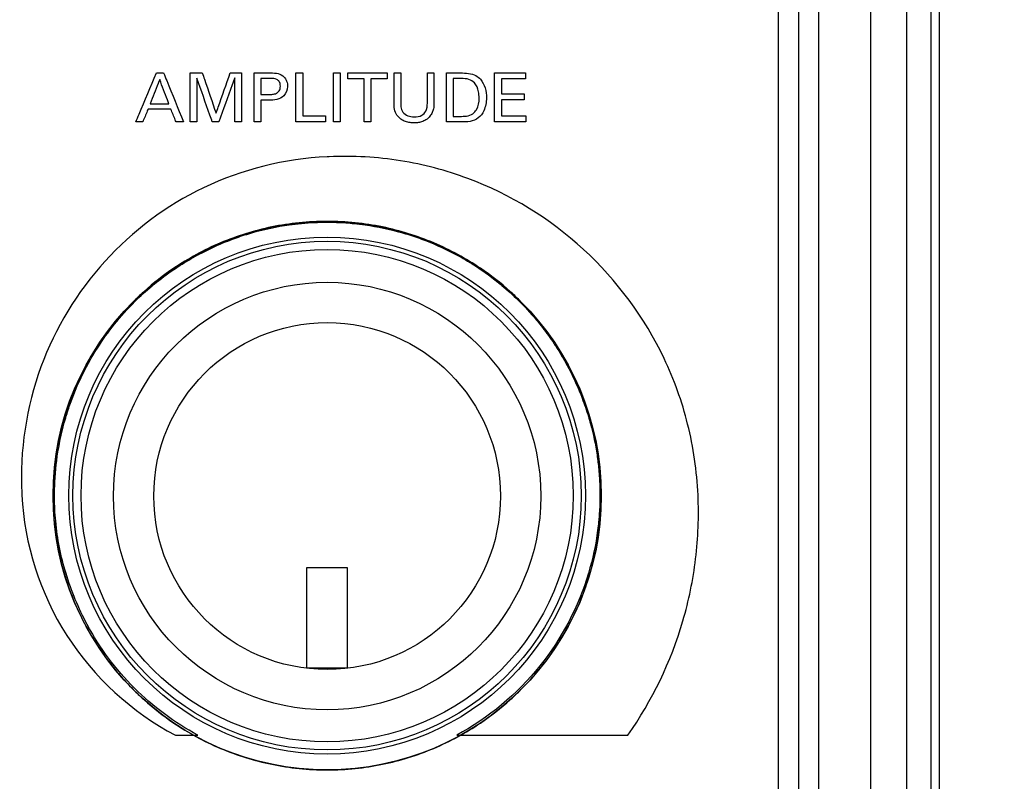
# Model space of a CAD drawing. Header units: inches. Extents: x 0 to 34, y 0 to 22.
# Tile 32 of 86: x 11.565 to 12.175, y 10.347 to 10.819. Entities that reach past the tile are written whole.
import ezdxf

# ---------------------------------------------------------------- set-up
doc = ezdxf.new("R2010")
doc.units = ezdxf.units.IN
doc.header["$LTSCALE"] = 1.87
doc.header["$MEASUREMENT"] = 0
doc.layers.get('0').update_dxf_attribs({"linetype": 'CONTINUOUS'})
for name, color, linetype in [('COSMETIC', 7, 'CONTINUOUS'), ('DATUMCURVES', 7, 'CONTINUOUS'), ('DIMENSIONS', 7, 'CONTINUOUS')]:
    doc.layers.add(name, color=color, linetype=linetype)
doc.styles.get("Standard").update_dxf_attribs({"font": 'txt', "width": 0.8})
doc.dimstyles.new('DIMSTYLE_1', dxfattribs={"dimtxt": 0.125, "dimasz": 0.1875, "dimexe": 0.18, "dimexo": 0.0625, "dimgap": 0.09, "dimtad": 0, "dimtih": 1, "dimtoh": 1, "dimdec": 3, "dimlfac": 2, "dimzin": 4, "dimdsep": 46, "dimtxsty": 'STANDARD', "dimblk": '_FILLED', "dimblk1": '_FILLED', "dimblk2": '_FILLED', "dimcen": 0.09, "dimadec": 0, "dimazin": 0, "dimtp": 0.01, "dimtm": 0.01, "dimtfac": 1, "dimtdec": 3, "dimtofl": 0, "dimtmove": 0, "dimatfit": 3, "dimldrblk": '_FILLED', "dimfxl": 1, "dimtolj": 1, "dimtzin": 4, "dimarcsym": 0})

# ---------------------------------------------------------------- blocks, each defined once
blk = doc.blocks.new('_FILLED')
at = {"color": 0, "linetype": 'BYBLOCK'}
blk.add_solid([(0, 0), (-1, 0.1667), (-1, -0.1667)], dxfattribs=at)
blk = doc.blocks.new('*D0')
at = {"layer": 'DIMENSIONS', "color": 2, "linetype": 'CONTINUOUS'}
for p, q in [((12.09386, 14.07421), (13.04962, 14.06731)), ((12.92462, 14.06821), (12.90569, 11.44602)), ((12.88496, 8.57383), (12.90389, 11.19602)), ((12.13025, 8.57928), (13.00996, 8.57293))]:
    blk.add_line(p, q, dxfattribs=at)
at = {"layer": 'DIMENSIONS', "color": 2, "linetype": 'CONTINUOUS', "xscale": 0.1875, "yscale": 0.1875, "zscale": 0.1875}
for p, rotation in [((12.92462, 14.06821), 89.586465), ((12.88496, 8.57383), 269.586465)]:
    blk.add_blockref('_FILLED', p, dxfattribs=dict(at, rotation=rotation))
at = {"layer": 'DIMENSIONS', "color": 2, "linetype": 'CONTINUOUS', "width": 0.8}
for s, p in [('[', (12.86729, 11.25852)), (']', (13.56729, 11.25852)), ('10.989', (12.14229, 11.25852)), ('279.12', (12.96729, 11.25852))]:
    blk.add_text(s, height=0.125, dxfattribs=at).set_placement(p)

msp = doc.modelspace()

# ---------------------------------------------------------------- linework, layer by layer
at = {"color": 7, "linetype": 'CONTINUOUS'}
for p, q in [((12.12983, 9.84004), (12.12983, 13.97616)), ((12.1349, 13.97616), (12.1349, 8.63753)), ((12.09223, 13.09067), (12.09223, 9.89966)), ((12.11469, 13.09075), (12.11469, 9.89966)), ((12.0603, 9.92016), (12.0603, 12.98266)), ((12.0478, 9.93266), (12.0478, 12.97016))]:
    msp.add_line(p, q, dxfattribs=at)
for centre, radius in [((11.7553, 10.52416), 0.17), ((11.7553, 10.52416), 0.16021), ((11.7553, 10.52416), 0.15763), ((11.7553, 10.52416), 0.15263), ((11.7553, 10.52391), 0.1325), ((11.7553, 10.52391), 0.1075)]:
    msp.add_circle(centre, radius, dxfattribs=at)
at = {"layer": 'COSMETIC', "color": 7, "linetype": 'CONTINUOUS'}
for p, q in [((11.7428, 10.47964), (11.7678, 10.47964)), ((11.7428, 10.41714), (11.7428, 10.47964)), ((11.7678, 10.47964), (11.7678, 10.41714)), ((11.7678, 10.41714), (11.7428, 10.41714))]:
    msp.add_line(p, q, dxfattribs=at)
at = {"layer": 'DATUMCURVES', "color": 40, "linetype": 'CONTINUOUS'}
for points, knots in [([(12.0478, 9.93266, -0.08195), (12.0478, 10.09086, -0.08195), (12.0478, 11.10336, -0.08195), (12.0478, 12.11586, -0.08195), (12.0478, 12.97015, -0.08195)], [0, 0, 0, 0, 0.15625, 1, 1, 1, 1]), ([(12.035, 11.46604, -0.08195), (12.035, 11.38797, -0.08195), (12.035, 10.88833, -0.08195), (12.035, 10.38868, -0.08195), (12.035, 9.96711, -0.08195)], [0, 0, 0, 0, 0.15625, 1, 1, 1, 1]), ([(11.63663, 10.75579, -0.08195), (11.6373, 10.75737, -0.08195), (11.64156, 10.76749, -0.08195), (11.64583, 10.77762, -0.08195), (11.64942, 10.78616, -0.08195)], [0, 0, 0, 0, 0.15625, 1, 1, 1, 1]), ([(11.64942, 10.78616, -0.08195), (11.64966, 10.78616, -0.08195), (11.65116, 10.78616, -0.08195), (11.65265, 10.78616, -0.08195), (11.65392, 10.78616, -0.08195)], [0, 0, 0, 0, 0.15625, 1, 1, 1, 1]), ([(11.65392, 10.78616, -0.08195), (11.65456, 10.78458, -0.08195), (11.65865, 10.77445, -0.08195), (11.66275, 10.76433, -0.08195), (11.66621, 10.75579, -0.08195)], [0, 0, 0, 0, 0.15625, 1, 1, 1, 1]), ([(11.67042, 10.78616, -0.08195), (11.67081, 10.78616, -0.08195), (11.67329, 10.78616, -0.08195), (11.67577, 10.78616, -0.08195), (11.67787, 10.78616, -0.08195)], [0, 0, 0, 0, 0.15625, 1, 1, 1, 1]), ([(11.67042, 10.75579, -0.08195), (11.67042, 10.75737, -0.08195), (11.67042, 10.76749, -0.08195), (11.67042, 10.77762, -0.08195), (11.67042, 10.78616, -0.08195)], [0, 0, 0, 0, 0.15625, 1, 1, 1, 1]), ([(11.67787, 10.78616, -0.08195), (11.67831, 10.78486, -0.08195), (11.68117, 10.77651, -0.08195), (11.68403, 10.76817, -0.08195), (11.68644, 10.76113, -0.08195)], [0, 0, 0, 0, 0.15625, 1, 1, 1, 1]), ([(11.68644, 10.76113, -0.08195), (11.6869, 10.76243, -0.08195), (11.68983, 10.77078, -0.08195), (11.69277, 10.77912, -0.08195), (11.69524, 10.78616, -0.08195)], [0, 0, 0, 0, 0.15625, 1, 1, 1, 1]), ([(11.69524, 10.78616, -0.08195), (11.6956, 10.78616, -0.08195), (11.69791, 10.78616, -0.08195), (11.70023, 10.78616, -0.08195), (11.70218, 10.78616, -0.08195)], [0, 0, 0, 0, 0.15625, 1, 1, 1, 1]), ([(11.70218, 10.78616, -0.08195), (11.70218, 10.78458, -0.08195), (11.70218, 10.77445, -0.08195), (11.70218, 10.76433, -0.08195), (11.70218, 10.75579, -0.08195)], [0, 0, 0, 0, 0.15625, 1, 1, 1, 1]), ([(11.71006, 10.78616, -0.08195), (11.71059, 10.78616, -0.08195), (11.71398, 10.78616, -0.08195), (11.71737, 10.78616, -0.08195), (11.72024, 10.78616, -0.08195)], [0, 0, 0, 0, 0.15625, 1, 1, 1, 1]), ([(11.71006, 10.75579, -0.08195), (11.71006, 10.75737, -0.08195), (11.71006, 10.76749, -0.08195), (11.71006, 10.77762, -0.08195), (11.71006, 10.78616, -0.08195)], [0, 0, 0, 0, 0.15625, 1, 1, 1, 1]), ([(11.72024, 10.78616, -0.08195), (11.72183, 10.78616, -0.08195), (11.72485, 10.78624, -0.08195), (11.72854, 10.78415, -0.08195), (11.73041, 10.78107, -0.08195), (11.73114, 10.77681, -0.08195), (11.72861, 10.76998, -0.08195), (11.72236, 10.76929, -0.08195), (11.71919, 10.76929, -0.08195)], [0, 0, 0, 0, 0.152976, 0.283842, 0.385214, 0.489669, 0.694556, 1, 1, 1, 1]), ([(11.73598, 10.78616, -0.08195), (11.73619, 10.78616, -0.08195), (11.73758, 10.78616, -0.08195), (11.73897, 10.78616, -0.08195), (11.74014, 10.78616, -0.08195)], [0, 0, 0, 0, 0.15625, 1, 1, 1, 1]), ([(11.73598, 10.75579, -0.08195), (11.73598, 10.75737, -0.08195), (11.73598, 10.76749, -0.08195), (11.73598, 10.77762, -0.08195), (11.73598, 10.78616, -0.08195)], [0, 0, 0, 0, 0.15625, 1, 1, 1, 1]), ([(11.74014, 10.78616, -0.08195), (11.74014, 10.78477, -0.08195), (11.74014, 10.7759, -0.08195), (11.74014, 10.76702, -0.08195), (11.74014, 10.75953, -0.08195)], [0, 0, 0, 0, 0.15625, 1, 1, 1, 1]), ([(11.75916, 10.78616, -0.08195), (11.75938, 10.78616, -0.08195), (11.76078, 10.78616, -0.08195), (11.76219, 10.78616, -0.08195), (11.76337, 10.78616, -0.08195)], [0, 0, 0, 0, 0.15625, 1, 1, 1, 1]), ([(11.75916, 10.75579, -0.08195), (11.75916, 10.75737, -0.08195), (11.75916, 10.76749, -0.08195), (11.75916, 10.77762, -0.08195), (11.75916, 10.78616, -0.08195)], [0, 0, 0, 0, 0.15625, 1, 1, 1, 1]), ([(11.76337, 10.78616, -0.08195), (11.76337, 10.78458, -0.08195), (11.76337, 10.77445, -0.08195), (11.76337, 10.76433, -0.08195), (11.76337, 10.75579, -0.08195)], [0, 0, 0, 0, 0.15625, 1, 1, 1, 1]), ([(11.76804, 10.78258, -0.08195), (11.76804, 10.78277, -0.08195), (11.76804, 10.78396, -0.08195), (11.76804, 10.78515, -0.08195), (11.76804, 10.78616, -0.08195)], [0, 0, 0, 0, 0.15625, 1, 1, 1, 1]), ([(11.76804, 10.78616, -0.08195), (11.76932, 10.78616, -0.08195), (11.77749, 10.78616, -0.08195), (11.78567, 10.78616, -0.08195), (11.79257, 10.78616, -0.08195)], [0, 0, 0, 0, 0.15625, 1, 1, 1, 1]), ([(11.79257, 10.78616, -0.08195), (11.79257, 10.78597, -0.08195), (11.79257, 10.78478, -0.08195), (11.79257, 10.78359, -0.08195), (11.79257, 10.78258, -0.08195)], [0, 0, 0, 0, 0.15625, 1, 1, 1, 1]), ([(11.79678, 10.76765, -0.08195), (11.79678, 10.76861, -0.08195), (11.79678, 10.77478, -0.08195), (11.79678, 10.78095, -0.08195), (11.79678, 10.78616, -0.08195)], [0, 0, 0, 0, 0.15625, 1, 1, 1, 1]), ([(11.79678, 10.78616, -0.08195), (11.797, 10.78616, -0.08195), (11.7984, 10.78616, -0.08195), (11.7998, 10.78616, -0.08195), (11.80099, 10.78616, -0.08195)], [0, 0, 0, 0, 0.15625, 1, 1, 1, 1]), ([(11.80099, 10.78616, -0.08195), (11.80099, 10.78518, -0.08195), (11.80099, 10.77891, -0.08195), (11.80099, 10.77264, -0.08195), (11.80099, 10.76736, -0.08195)], [0, 0, 0, 0, 0.15625, 1, 1, 1, 1]), ([(11.81748, 10.76752, -0.08195), (11.81748, 10.7685, -0.08195), (11.81748, 10.77471, -0.08195), (11.81748, 10.78092, -0.08195), (11.81748, 10.78616, -0.08195)], [0, 0, 0, 0, 0.15625, 1, 1, 1, 1]), ([(11.81748, 10.78616, -0.08195), (11.81769, 10.78616, -0.08195), (11.81905, 10.78616, -0.08195), (11.82041, 10.78616, -0.08195), (11.82156, 10.78616, -0.08195)], [0, 0, 0, 0, 0.15625, 1, 1, 1, 1]), ([(11.82156, 10.78616, -0.08195), (11.82156, 10.78519, -0.08195), (11.82156, 10.77894, -0.08195), (11.82156, 10.7727, -0.08195), (11.82156, 10.76744, -0.08195)], [0, 0, 0, 0, 0.15625, 1, 1, 1, 1]), ([(11.82931, 10.78616, -0.08195), (11.82977, 10.78616, -0.08195), (11.8327, 10.78616, -0.08195), (11.83563, 10.78616, -0.08195), (11.8381, 10.78616, -0.08195)], [0, 0, 0, 0, 0.15625, 1, 1, 1, 1]), ([(11.82931, 10.75579, -0.08195), (11.82931, 10.75737, -0.08195), (11.82931, 10.76749, -0.08195), (11.82931, 10.77762, -0.08195), (11.82931, 10.78616, -0.08195)], [0, 0, 0, 0, 0.15625, 1, 1, 1, 1]), ([(11.8381, 10.78616, -0.08195), (11.84131, 10.78616, -0.08195), (11.84609, 10.78603, -0.08195), (11.84957, 10.78312, -0.08195), (11.85034, 10.78221, -0.08195)], [0, 0, 0, 0, 0.728875, 1, 1, 1, 1]), ([(11.85919, 10.78616, -0.08195), (11.86018, 10.78616, -0.08195), (11.86653, 10.78616, -0.08195), (11.87288, 10.78616, -0.08195), (11.87824, 10.78616, -0.08195)], [0, 0, 0, 0, 0.15625, 1, 1, 1, 1]), ([(11.85919, 10.75579, -0.08195), (11.85919, 10.75737, -0.08195), (11.85919, 10.76749, -0.08195), (11.85919, 10.77762, -0.08195), (11.85919, 10.78616, -0.08195)], [0, 0, 0, 0, 0.15625, 1, 1, 1, 1]), ([(11.87824, 10.78616, -0.08195), (11.87824, 10.78597, -0.08195), (11.87824, 10.78478, -0.08195), (11.87824, 10.78359, -0.08195), (11.87824, 10.78258, -0.08195)], [0, 0, 0, 0, 0.15625, 1, 1, 1, 1]), ([(11.65148, 10.782, -0.08195), (11.65118, 10.78122, -0.08195), (11.64921, 10.77626, -0.08195), (11.64725, 10.77129, -0.08195), (11.64559, 10.7671, -0.08195)], [0, 0, 0, 0, 0.15625, 1, 1, 1, 1]), ([(11.65708, 10.7671, -0.08195), (11.65679, 10.76788, -0.08195), (11.65492, 10.77284, -0.08195), (11.65306, 10.77781, -0.08195), (11.65148, 10.782, -0.08195)], [0, 0, 0, 0, 0.15625, 1, 1, 1, 1]), ([(11.68409, 10.75579, -0.08195), (11.68359, 10.7572, -0.08195), (11.68039, 10.76626, -0.08195), (11.6772, 10.77532, -0.08195), (11.6745, 10.78296, -0.08195)], [0, 0, 0, 0, 0.15625, 1, 1, 1, 1]), ([(11.6745, 10.78296, -0.08195), (11.6745, 10.78154, -0.08195), (11.6745, 10.77249, -0.08195), (11.6745, 10.76343, -0.08195), (11.6745, 10.75579, -0.08195)], [0, 0, 0, 0, 0.15625, 1, 1, 1, 1]), ([(11.69806, 10.78313, -0.08195), (11.69754, 10.78171, -0.08195), (11.69422, 10.77259, -0.08195), (11.69089, 10.76348, -0.08195), (11.68808, 10.75579, -0.08195)], [0, 0, 0, 0, 0.15625, 1, 1, 1, 1]), ([(11.69806, 10.75579, -0.08195), (11.69806, 10.75721, -0.08195), (11.69806, 10.76632, -0.08195), (11.69806, 10.77544, -0.08195), (11.69806, 10.78313, -0.08195)], [0, 0, 0, 0, 0.15625, 1, 1, 1, 1]), ([(11.72016, 10.78275, -0.08195), (11.71985, 10.78275, -0.08195), (11.71788, 10.78275, -0.08195), (11.71592, 10.78275, -0.08195), (11.71426, 10.78275, -0.08195)], [0, 0, 0, 0, 0.15625, 1, 1, 1, 1]), ([(11.71426, 10.78275, -0.08195), (11.71426, 10.78223, -0.08195), (11.71426, 10.77892, -0.08195), (11.71426, 10.77561, -0.08195), (11.71426, 10.77282, -0.08195)], [0, 0, 0, 0, 0.15625, 1, 1, 1, 1]), ([(11.71927, 10.77282, -0.08195), (11.72003, 10.77282, -0.08195), (11.72157, 10.77286, -0.08195), (11.72389, 10.77336, -0.08195), (11.72554, 10.77474, -0.08195), (11.7262, 10.77643, -0.08195), (11.72634, 10.77797, -0.08195), (11.72621, 10.77948, -0.08195), (11.72561, 10.78106, -0.08195), (11.72361, 10.78274, -0.08195), (11.72147, 10.78275, -0.08195), (11.72016, 10.78275, -0.08195)], [0, 0, 0, 0, 0.120181, 0.24526, 0.369228, 0.441022, 0.528677, 0.61214, 0.679399, 0.792098, 1, 1, 1, 1]), ([(11.77822, 10.78258, -0.08195), (11.77769, 10.78258, -0.08195), (11.7743, 10.78258, -0.08195), (11.7709, 10.78258, -0.08195), (11.76804, 10.78258, -0.08195)], [0, 0, 0, 0, 0.15625, 1, 1, 1, 1]), ([(11.77822, 10.75579, -0.08195), (11.77822, 10.75718, -0.08195), (11.77822, 10.76611, -0.08195), (11.77822, 10.77504, -0.08195), (11.77822, 10.78258, -0.08195)], [0, 0, 0, 0, 0.15625, 1, 1, 1, 1]), ([(11.79257, 10.78258, -0.08195), (11.79204, 10.78258, -0.08195), (11.78865, 10.78258, -0.08195), (11.78525, 10.78258, -0.08195), (11.78239, 10.78258, -0.08195)], [0, 0, 0, 0, 0.15625, 1, 1, 1, 1]), ([(11.78239, 10.78258, -0.08195), (11.78239, 10.78118, -0.08195), (11.78239, 10.77225, -0.08195), (11.78239, 10.76332, -0.08195), (11.78239, 10.75579, -0.08195)], [0, 0, 0, 0, 0.15625, 1, 1, 1, 1]), ([(11.83856, 10.78267, -0.08195), (11.8383, 10.78267, -0.08195), (11.83662, 10.78267, -0.08195), (11.83494, 10.78267, -0.08195), (11.83352, 10.78267, -0.08195)], [0, 0, 0, 0, 0.15625, 1, 1, 1, 1]), ([(11.83352, 10.78267, -0.08195), (11.83352, 10.78145, -0.08195), (11.83352, 10.77364, -0.08195), (11.83352, 10.76583, -0.08195), (11.83352, 10.75924, -0.08195)], [0, 0, 0, 0, 0.15625, 1, 1, 1, 1]), ([(11.85034, 10.78221, -0.08195), (11.85166, 10.78066, -0.08195), (11.85359, 10.77689, -0.08195), (11.85444, 10.77007, -0.08195), (11.85326, 10.76333, -0.08195), (11.84942, 10.75786, -0.08195), (11.84381, 10.75565, -0.08195), (11.8399, 10.75579, -0.08195), (11.83785, 10.75579, -0.08195)], [0, 0, 0, 0, 0.161673, 0.325699, 0.542322, 0.69095, 0.836734, 1, 1, 1, 1]), ([(11.84958, 10.77055, -0.08195), (11.84958, 10.77188, -0.08195), (11.84927, 10.7752, -0.08195), (11.84753, 10.77987, -0.08195), (11.84313, 10.78261, -0.08195), (11.84014, 10.78267, -0.08195), (11.83856, 10.78267, -0.08195)], [0, 0, 0, 0, 0.212992, 0.535323, 0.747942, 1, 1, 1, 1]), ([(11.87824, 10.78258, -0.08195), (11.87747, 10.78258, -0.08195), (11.87252, 10.78258, -0.08195), (11.86757, 10.78258, -0.08195), (11.86339, 10.78258, -0.08195)], [0, 0, 0, 0, 0.15625, 1, 1, 1, 1]), ([(11.86339, 10.78258, -0.08195), (11.86339, 10.78209, -0.08195), (11.86339, 10.77893, -0.08195), (11.86339, 10.77578, -0.08195), (11.86339, 10.77312, -0.08195)], [0, 0, 0, 0, 0.15625, 1, 1, 1, 1]), ([(11.71426, 10.77282, -0.08195), (11.71452, 10.77282, -0.08195), (11.71619, 10.77282, -0.08195), (11.71786, 10.77282, -0.08195), (11.71927, 10.77282, -0.08195)], [0, 0, 0, 0, 0.15625, 1, 1, 1, 1]), ([(11.86339, 10.77312, -0.08195), (11.86413, 10.77312, -0.08195), (11.86884, 10.77312, -0.08195), (11.87355, 10.77312, -0.08195), (11.87752, 10.77312, -0.08195)], [0, 0, 0, 0, 0.15625, 1, 1, 1, 1]), ([(11.87752, 10.77312, -0.08195), (11.87752, 10.77294, -0.08195), (11.87752, 10.77176, -0.08195), (11.87752, 10.77058, -0.08195), (11.87752, 10.76959, -0.08195)], [0, 0, 0, 0, 0.15625, 1, 1, 1, 1]), ([(11.64559, 10.7671, -0.08195), (11.64619, 10.7671, -0.08195), (11.65002, 10.7671, -0.08195), (11.65385, 10.7671, -0.08195), (11.65708, 10.7671, -0.08195)], [0, 0, 0, 0, 0.15625, 1, 1, 1, 1]), ([(11.71919, 10.76929, -0.08195), (11.71893, 10.76929, -0.08195), (11.71729, 10.76929, -0.08195), (11.71565, 10.76929, -0.08195), (11.71426, 10.76929, -0.08195)], [0, 0, 0, 0, 0.15625, 1, 1, 1, 1]), ([(11.71426, 10.76929, -0.08195), (11.71426, 10.76858, -0.08195), (11.71426, 10.76408, -0.08195), (11.71426, 10.75958, -0.08195), (11.71426, 10.75579, -0.08195)], [0, 0, 0, 0, 0.15625, 1, 1, 1, 1]), ([(11.82156, 10.76744, -0.08195), (11.82156, 10.76626, -0.08195), (11.82143, 10.76427, -0.08195), (11.82054, 10.76153, -0.08195), (11.81906, 10.7591, -0.08195), (11.81678, 10.75705, -0.08195), (11.81402, 10.75579, -0.08195), (11.81151, 10.75525, -0.08195), (11.80912, 10.7551, -0.08195), (11.80662, 10.7553, -0.08195), (11.80378, 10.75598, -0.08195), (11.80086, 10.75743, -0.08195), (11.79725, 10.7609, -0.08195), (11.79678, 10.76503, -0.08195), (11.79678, 10.76765, -0.08195)], [0, 0, 0, 0, 0.089051, 0.148748, 0.21704, 0.301326, 0.376939, 0.443225, 0.49465, 0.557448, 0.632561, 0.714208, 0.801883, 1, 1, 1, 1]), ([(11.80099, 10.76736, -0.08195), (11.80099, 10.76665, -0.08195), (11.80106, 10.76477, -0.08195), (11.80164, 10.76286, -0.08195), (11.80234, 10.76188, -0.08195)], [0, 0, 0, 0, 0.369139, 1, 1, 1, 1]), ([(11.80234, 10.76188, -0.08195), (11.80385, 10.75987, -0.08195), (11.80842, 10.75842, -0.08195), (11.81379, 10.75931, -0.08195), (11.81721, 10.76269, -0.08195), (11.81748, 10.76578, -0.08195), (11.81748, 10.76752, -0.08195)], [0, 0, 0, 0, 0.357893, 0.58806, 0.751864, 1, 1, 1, 1]), ([(11.84559, 10.76092, -0.08195), (11.84648, 10.76159, -0.08195), (11.84895, 10.76431, -0.08195), (11.84958, 10.7681, -0.08195), (11.84958, 10.77055, -0.08195)], [0, 0, 0, 0, 0.31318, 1, 1, 1, 1]), ([(11.87752, 10.76959, -0.08195), (11.87679, 10.76959, -0.08195), (11.87208, 10.76959, -0.08195), (11.86737, 10.76959, -0.08195), (11.86339, 10.76959, -0.08195)], [0, 0, 0, 0, 0.15625, 1, 1, 1, 1]), ([(11.86339, 10.76959, -0.08195), (11.86339, 10.76906, -0.08195), (11.86339, 10.76569, -0.08195), (11.86339, 10.76233, -0.08195), (11.86339, 10.75949, -0.08195)], [0, 0, 0, 0, 0.15625, 1, 1, 1, 1]), ([(11.64425, 10.76369, -0.08195), (11.64408, 10.76328, -0.08195), (11.64298, 10.76065, -0.08195), (11.64189, 10.75801, -0.08195), (11.64097, 10.75579, -0.08195)], [0, 0, 0, 0, 0.15625, 1, 1, 1, 1]), ([(11.65834, 10.76369, -0.08195), (11.65761, 10.76369, -0.08195), (11.65291, 10.76369, -0.08195), (11.64821, 10.76369, -0.08195), (11.64425, 10.76369, -0.08195)], [0, 0, 0, 0, 0.15625, 1, 1, 1, 1]), ([(11.66162, 10.75579, -0.08195), (11.66145, 10.7562, -0.08195), (11.66035, 10.75883, -0.08195), (11.65926, 10.76147, -0.08195), (11.65834, 10.76369, -0.08195)], [0, 0, 0, 0, 0.15625, 1, 1, 1, 1]), ([(11.74014, 10.75953, -0.08195), (11.74088, 10.75953, -0.08195), (11.74559, 10.75953, -0.08195), (11.7503, 10.75953, -0.08195), (11.75427, 10.75953, -0.08195)], [0, 0, 0, 0, 0.15625, 1, 1, 1, 1]), ([(11.75427, 10.75953, -0.08195), (11.75427, 10.75933, -0.08195), (11.75427, 10.75809, -0.08195), (11.75427, 10.75684, -0.08195), (11.75427, 10.75579, -0.08195)], [0, 0, 0, 0, 0.15625, 1, 1, 1, 1]), ([(11.86339, 10.75949, -0.08195), (11.86418, 10.75949, -0.08195), (11.86924, 10.75949, -0.08195), (11.87431, 10.75949, -0.08195), (11.87858, 10.75949, -0.08195)], [0, 0, 0, 0, 0.15625, 1, 1, 1, 1]), ([(11.87858, 10.75949, -0.08195), (11.87858, 10.7593, -0.08195), (11.87858, 10.75806, -0.08195), (11.87858, 10.75683, -0.08195), (11.87858, 10.75579, -0.08195)], [0, 0, 0, 0, 0.15625, 1, 1, 1, 1]), ([(11.64097, 10.75579, -0.08195), (11.64074, 10.75579, -0.08195), (11.6393, 10.75579, -0.08195), (11.63785, 10.75579, -0.08195), (11.63663, 10.75579, -0.08195)], [0, 0, 0, 0, 0.15625, 1, 1, 1, 1]), ([(11.66621, 10.75579, -0.08195), (11.66597, 10.75579, -0.08195), (11.66444, 10.75579, -0.08195), (11.66291, 10.75579, -0.08195), (11.66162, 10.75579, -0.08195)], [0, 0, 0, 0, 0.15625, 1, 1, 1, 1]), ([(11.6745, 10.75579, -0.08195), (11.67429, 10.75579, -0.08195), (11.67293, 10.75579, -0.08195), (11.67157, 10.75579, -0.08195), (11.67042, 10.75579, -0.08195)], [0, 0, 0, 0, 0.15625, 1, 1, 1, 1]), ([(11.68808, 10.75579, -0.08195), (11.68788, 10.75579, -0.08195), (11.68655, 10.75579, -0.08195), (11.68521, 10.75579, -0.08195), (11.68409, 10.75579, -0.08195)], [0, 0, 0, 0, 0.15625, 1, 1, 1, 1]), ([(11.70218, 10.75579, -0.08195), (11.70196, 10.75579, -0.08195), (11.70059, 10.75579, -0.08195), (11.69922, 10.75579, -0.08195), (11.69806, 10.75579, -0.08195)], [0, 0, 0, 0, 0.15625, 1, 1, 1, 1]), ([(11.71426, 10.75579, -0.08195), (11.71404, 10.75579, -0.08195), (11.71264, 10.75579, -0.08195), (11.71124, 10.75579, -0.08195), (11.71006, 10.75579, -0.08195)], [0, 0, 0, 0, 0.15625, 1, 1, 1, 1]), ([(11.75427, 10.75579, -0.08195), (11.75332, 10.75579, -0.08195), (11.74722, 10.75579, -0.08195), (11.74112, 10.75579, -0.08195), (11.73598, 10.75579, -0.08195)], [0, 0, 0, 0, 0.15625, 1, 1, 1, 1]), ([(11.76337, 10.75579, -0.08195), (11.76315, 10.75579, -0.08195), (11.76175, 10.75579, -0.08195), (11.76035, 10.75579, -0.08195), (11.75916, 10.75579, -0.08195)], [0, 0, 0, 0, 0.15625, 1, 1, 1, 1]), ([(11.78239, 10.75579, -0.08195), (11.78217, 10.75579, -0.08195), (11.78078, 10.75579, -0.08195), (11.77939, 10.75579, -0.08195), (11.77822, 10.75579, -0.08195)], [0, 0, 0, 0, 0.15625, 1, 1, 1, 1]), ([(11.83785, 10.75579, -0.08195), (11.83741, 10.75579, -0.08195), (11.83456, 10.75579, -0.08195), (11.83171, 10.75579, -0.08195), (11.82931, 10.75579, -0.08195)], [0, 0, 0, 0, 0.15625, 1, 1, 1, 1]), ([(11.83352, 10.75924, -0.08195), (11.83373, 10.75924, -0.08195), (11.83511, 10.75924, -0.08195), (11.83648, 10.75924, -0.08195), (11.83764, 10.75924, -0.08195)], [0, 0, 0, 0, 0.15625, 1, 1, 1, 1]), ([(11.87858, 10.75579, -0.08195), (11.87757, 10.75579, -0.08195), (11.8711, 10.75579, -0.08195), (11.86464, 10.75579, -0.08195), (11.85919, 10.75579, -0.08195)], [0, 0, 0, 0, 0.15625, 1, 1, 1, 1]), ([(11.75534, 10.73419, -0.08195), (11.72901, 10.733, -0.08195), (11.67709, 10.7201, -0.08195), (11.61378, 10.6726, -0.08195), (11.57261, 10.60501, -0.08195), (11.56464, 10.55211, -0.08195), (11.56589, 10.52577, -0.08195)], [0, 0, 0, 0, 0.254322, 0.499886, 0.745577, 1, 1, 1, 1]), ([(11.94179, 10.37569, -0.08195), (11.95689, 10.3971, -0.08195), (11.97437, 10.43334, -0.08195), (11.98359, 10.47844, -0.08195), (11.98566, 10.50469, -0.08195), (11.98556, 10.53273, -0.08195), (11.98043, 10.56845, -0.08195), (11.96097, 10.62263, -0.08195), (11.91801, 10.68082, -0.08195), (11.85634, 10.71862, -0.08195), (11.80792, 10.73131, -0.08195), (11.77883, 10.7345, -0.08195), (11.76359, 10.7345, -0.08195), (11.75572, 10.73421, -0.08195), (11.75534, 10.73419, -0.08195)], [0, 0, 0, 0, 0.156533, 0.234797, 0.27412, 0.313641, 0.402188, 0.488114, 0.655682, 0.823196, 0.909078, 0.952971, 0.997716, 1, 1, 1, 1]), ([(11.86886, 10.65067, -0.08195), (11.86304, 10.6559, -0.08195), (11.84826, 10.66745, -0.08195), (11.82198, 10.68176, -0.08195), (11.79528, 10.69011, -0.08195), (11.77279, 10.69357, -0.08195), (11.7553, 10.69446, -0.08195), (11.73782, 10.69357, -0.08195), (11.71532, 10.69011, -0.08195), (11.68862, 10.68176, -0.08195), (11.66235, 10.66746, -0.08195), (11.64758, 10.65591, -0.08195), (11.64176, 10.65069, -0.08195)], [0, 0, 0, 0, 0.096713, 0.231155, 0.365598, 0.432819, 0.50004, 0.56727, 0.634501, 0.768962, 0.903423, 1, 1, 1, 1]), ([(11.73172, 10.69201, -0.08195), (11.73424, 10.69237, -0.08195), (11.73819, 10.69283, -0.08195), (11.74214, 10.69316, -0.08195), (11.74356, 10.69326, -0.08195)], [0, 0, 0, 0, 0.641603, 1, 1, 1, 1]), ([(11.76698, 10.69325, -0.08195), (11.76866, 10.69313, -0.08195), (11.77265, 10.69279, -0.08195), (11.77663, 10.69231, -0.08195), (11.77894, 10.69199, -0.08195)], [0, 0, 0, 0, 0.418032, 1, 1, 1, 1]), ([(11.69663, 10.68312, -0.08195), (11.69995, 10.68435, -0.08195), (11.70413, 10.68576, -0.08195), (11.70836, 10.687, -0.08195), (11.7092, 10.68724, -0.08195)], [0, 0, 0, 0, 0.802763, 1, 1, 1, 1]), ([(11.8015, 10.68721, -0.08195), (11.80228, 10.68699, -0.08195), (11.80642, 10.68579, -0.08195), (11.81051, 10.68442, -0.08195), (11.81379, 10.68321, -0.08195)], [0, 0, 0, 0, 0.187212, 1, 1, 1, 1]), ([(11.67731, 10.67453, -0.08195), (11.68168, 10.67681, -0.08195), (11.68808, 10.6798, -0.08195), (11.69464, 10.68238, -0.08195), (11.69663, 10.68312, -0.08195)], [0, 0, 0, 0, 0.69842, 1, 1, 1, 1]), ([(11.81379, 10.68321, -0.08195), (11.82067, 10.68068, -0.08195), (11.82764, 10.6776, -0.08195), (11.83436, 10.67406, -0.08195), (11.83461, 10.67393, -0.08195)], [0, 0, 0, 0, 0.964097, 1, 1, 1, 1]), ([(11.66395, 10.6668, -0.08195), (11.66757, 10.66912, -0.08195), (11.67201, 10.67173, -0.08195), (11.67656, 10.67414, -0.08195), (11.67731, 10.67453, -0.08195)], [0, 0, 0, 0, 0.835225, 1, 1, 1, 1]), ([(11.84518, 10.66784, -0.08195), (11.85075, 10.66435, -0.08195), (11.85698, 10.65993, -0.08195), (11.86288, 10.6551, -0.08195), (11.86369, 10.65443, -0.08195)], [0, 0, 0, 0, 0.861417, 1, 1, 1, 1]), ([(11.64798, 10.6552, -0.08195), (11.65193, 10.65843, -0.08195), (11.65721, 10.66238, -0.08195), (11.66271, 10.666, -0.08195), (11.66395, 10.6668, -0.08195)], [0, 0, 0, 0, 0.775754, 1, 1, 1, 1]), ([(11.64134, 10.65031, -0.08195), (11.63921, 10.64838, -0.08195), (11.63068, 10.64027, -0.08195), (11.62301, 10.6313, -0.08195), (11.61777, 10.6241, -0.08195)], [0, 0, 0, 0, 0.244456, 1, 1, 1, 1]), ([(11.63603, 10.6444, -0.08195), (11.63945, 10.6478, -0.08195), (11.64342, 10.65142, -0.08195), (11.64755, 10.65484, -0.08195), (11.64798, 10.6552, -0.08195)], [0, 0, 0, 0, 0.896011, 1, 1, 1, 1]), ([(11.92529, 10.52416, -0.08195), (11.92529, 10.52998, -0.08195), (11.9247, 10.54164, -0.08195), (11.92125, 10.56414, -0.08195), (11.9129, 10.59084, -0.08195), (11.89711, 10.61982, -0.08195), (11.88135, 10.63891, -0.08195), (11.87137, 10.6484, -0.08195), (11.86922, 10.65034, -0.08195)], [0, 0, 0, 0, 0.117214, 0.234427, 0.468855, 0.703282, 0.937709, 1, 1, 1, 1]), ([(11.87372, 10.64535, -0.08195), (11.87767, 10.64148, -0.08195), (11.88247, 10.63628, -0.08195), (11.88692, 10.63081, -0.08195), (11.88787, 10.62961, -0.08195)], [0, 0, 0, 0, 0.78296, 1, 1, 1, 1]), ([(11.88787, 10.62961, -0.08195), (11.89044, 10.62637, -0.08195), (11.89354, 10.62212, -0.08195), (11.89645, 10.61774, -0.08195), (11.89706, 10.6168, -0.08195)], [0, 0, 0, 0, 0.786071, 1, 1, 1, 1]), ([(11.61777, 10.6241, -0.08195), (11.61659, 10.62249, -0.08195), (11.60919, 10.61193, -0.08195), (11.5977, 10.59084, -0.08195), (11.58935, 10.56414, -0.08195), (11.58618, 10.54351, -0.08195), (11.58553, 10.53386, -0.08195), (11.5854, 10.52998, -0.08195)], [0, 0, 0, 0, 0.060579, 0.392139, 0.7237, 0.88948, 1, 1, 1, 1]), ([(11.60522, 10.60238, -0.08195), (11.60533, 10.60259, -0.08195), (11.60768, 10.6071, -0.08195), (11.61023, 10.61151, -0.08195), (11.61284, 10.6156, -0.08195)], [0, 0, 0, 0, 0.0464, 1, 1, 1, 1]), ([(11.89706, 10.6168, -0.08195), (11.89959, 10.6129, -0.08195), (11.90265, 10.60774, -0.08195), (11.90543, 10.60244, -0.08195), (11.90604, 10.60125, -0.08195)], [0, 0, 0, 0, 0.77628, 1, 1, 1, 1]), ([(11.90604, 10.60125, -0.08195), (11.90805, 10.5973, -0.08195), (11.9106, 10.59178, -0.08195), (11.91285, 10.58614, -0.08195), (11.91343, 10.58461, -0.08195)], [0, 0, 0, 0, 0.729971, 1, 1, 1, 1]), ([(11.91343, 10.58461, -0.08195), (11.91487, 10.58085, -0.08195), (11.91667, 10.57559, -0.08195), (11.9182, 10.57024, -0.08195), (11.9186, 10.56876, -0.08195)], [0, 0, 0, 0, 0.723666, 1, 1, 1, 1]), ([(11.593, 10.57186, -0.08195), (11.59311, 10.57222, -0.08195), (11.59407, 10.57548, -0.08195), (11.59513, 10.57871, -0.08195), (11.59614, 10.58154, -0.08195)], [0, 0, 0, 0, 0.11174, 1, 1, 1, 1]), ([(11.92269, 10.54919, -0.08195), (11.92312, 10.54633, -0.08195), (11.92369, 10.54159, -0.08195), (11.92406, 10.53683, -0.08195), (11.92418, 10.53496, -0.08195)], [0, 0, 0, 0, 0.605812, 1, 1, 1, 1]), ([(11.56594, 10.52451, -0.08195), (11.56753, 10.49409, -0.08195), (11.5869, 10.43303, -0.08195), (11.63424, 10.38988, -0.08195), (11.6612, 10.37569, -0.08195)], [0, 0, 0, 0, 0.499957, 1, 1, 1, 1]), ([(11.67506, 10.37569, -0.08195), (11.66068, 10.38342, -0.08195), (11.64067, 10.39831, -0.08195), (11.61925, 10.42313, -0.08195), (11.60427, 10.44664, -0.08195), (11.59237, 10.47519, -0.08195), (11.58706, 10.50211, -0.08195), (11.58626, 10.51806, -0.08195), (11.58623, 10.52289, -0.08195)], [0, 0, 0, 0, 0.272126, 0.408173, 0.545023, 0.735305, 0.919955, 1, 1, 1, 1]), ([(11.86921, 10.39797, -0.08195), (11.87136, 10.39991, -0.08195), (11.88135, 10.4094, -0.08195), (11.89711, 10.42849, -0.08195), (11.9129, 10.45748, -0.08195), (11.92125, 10.48418, -0.08195), (11.9247, 10.50667, -0.08195), (11.92529, 10.51833, -0.08195), (11.92529, 10.52416, -0.08195)], [0, 0, 0, 0, 0.062377, 0.296782, 0.531188, 0.765594, 0.882797, 1, 1, 1, 1]), ([(11.5854, 10.51833, -0.08195), (11.58553, 10.51446, -0.08195), (11.58618, 10.5048, -0.08195), (11.58935, 10.48418, -0.08195), (11.5977, 10.45748, -0.08195), (11.60918, 10.43639, -0.08195), (11.61658, 10.42584, -0.08195), (11.61775, 10.42424, -0.08195)], [0, 0, 0, 0, 0.11055, 0.276375, 0.608026, 0.939676, 1, 1, 1, 1]), ([(11.92391, 10.51071, -0.08195), (11.92384, 10.50977, -0.08195), (11.9236, 10.50713, -0.08195), (11.92329, 10.50449, -0.08195), (11.92307, 10.50279, -0.08195)], [0, 0, 0, 0, 0.353928, 1, 1, 1, 1]), ([(11.92307, 10.50279, -0.08195), (11.92189, 10.49375, -0.08195), (11.91546, 10.46359, -0.08195), (11.89031, 10.41526, -0.08195), (11.85534, 10.38632, -0.08195), (11.83564, 10.37569, -0.08195)], [0, 0, 0, 0, 0.171394, 0.578383, 1, 1, 1, 1]), ([(11.61775, 10.42424, -0.08195), (11.623, 10.41702, -0.08195), (11.63068, 10.40804, -0.08195), (11.63922, 10.39993, -0.08195), (11.64135, 10.39799, -0.08195)], [0, 0, 0, 0, 0.755457, 1, 1, 1, 1]), ([(11.64175, 10.39764, -0.08195), (11.64757, 10.39241, -0.08195), (11.66235, 10.38086, -0.08195), (11.68862, 10.36655, -0.08195), (11.71532, 10.3582, -0.08195), (11.73782, 10.35475, -0.08195), (11.7553, 10.35386, -0.08195), (11.77279, 10.35475, -0.08195), (11.79528, 10.3582, -0.08195), (11.82198, 10.36655, -0.08195), (11.84826, 10.38087, -0.08195), (11.86305, 10.39243, -0.08195), (11.86887, 10.39766, -0.08195)], [0, 0, 0, 0, 0.096633, 0.231076, 0.365518, 0.432739, 0.49996, 0.567172, 0.634384, 0.768807, 0.903231, 1, 1, 1, 1]), ([(11.6612, 10.37569, -0.08195), (11.66192, 10.37569, -0.08195), (11.66588, 10.37569, -0.08195), (11.66985, 10.37569, -0.08195), (11.67308, 10.37569, -0.08195)], [0, 0, 0, 0, 0.182283, 1, 1, 1, 1]), ([(11.83751, 10.37569, -0.08195), (11.84241, 10.37569, -0.08195), (11.87717, 10.37569, -0.08195), (11.91193, 10.37569, -0.08195), (11.94179, 10.37569, -0.08195)], [0, 0, 0, 0, 0.141142, 1, 1, 1, 1])]:
    msp.add_open_spline(points, degree=3, knots=knots, dxfattribs=at)
for points in [[(11.83764, 10.75924, -0.08195), (11.84035, 10.75924, -0.08195), (11.84342, 10.75929, -0.08195), (11.84559, 10.76092, -0.08195)], [(11.74356, 10.69326, -0.08195), (11.75136, 10.6938, -0.08195), (11.75919, 10.69379, -0.08195), (11.76698, 10.69325, -0.08195)], [(11.7092, 10.68724, -0.08195), (11.71658, 10.68934, -0.08195), (11.72411, 10.69094, -0.08195), (11.73172, 10.69201, -0.08195)], [(11.77894, 10.69199, -0.08195), (11.78656, 10.69091, -0.08195), (11.7941, 10.68931, -0.08195), (11.8015, 10.68721, -0.08195)], [(11.83461, 10.67393, -0.08195), (11.83629, 10.67304, -0.08195), (11.83796, 10.67212, -0.08195), (11.83962, 10.67117, -0.08195)], [(11.83962, 10.67117, -0.08195), (11.84149, 10.67009, -0.08195), (11.84335, 10.66898, -0.08195), (11.84518, 10.66784, -0.08195)], [(11.64176, 10.65069, -0.08195), (11.64162, 10.65056, -0.08195), (11.64148, 10.65044, -0.08195), (11.64134, 10.65031, -0.08195)], [(11.86369, 10.65443, -0.08195), (11.86716, 10.65154, -0.08195), (11.8705, 10.64851, -0.08195), (11.87372, 10.64535, -0.08195)], [(11.86922, 10.65034, -0.08195), (11.8691, 10.65045, -0.08195), (11.86898, 10.65056, -0.08195), (11.86886, 10.65067, -0.08195)], [(11.62342, 10.63036, -0.08195), (11.62736, 10.63527, -0.08195), (11.63157, 10.63996, -0.08195), (11.63603, 10.6444, -0.08195)], [(11.61284, 10.6156, -0.08195), (11.6161, 10.6207, -0.08195), (11.61963, 10.62564, -0.08195), (11.62342, 10.63036, -0.08195)], [(11.59614, 10.58154, -0.08195), (11.5987, 10.58869, -0.08195), (11.60173, 10.59565, -0.08195), (11.60522, 10.60238, -0.08195)], [(11.58633, 10.53014, -0.08195), (11.58682, 10.54426, -0.08195), (11.58907, 10.55834, -0.08195), (11.593, 10.57186, -0.08195)], [(11.9186, 10.56876, -0.08195), (11.92035, 10.56233, -0.08195), (11.92172, 10.55579, -0.08195), (11.92269, 10.54919, -0.08195)], [(11.92418, 10.53496, -0.08195), (11.92433, 10.53248, -0.08195), (11.92442, 10.52999, -0.08195), (11.92447, 10.52751, -0.08195)], [(11.5854, 10.52998, -0.08195), (11.58534, 10.52806, -0.08195), (11.5853, 10.52615, -0.08195), (11.5853, 10.52423, -0.08195)], [(11.58623, 10.52289, -0.08195), (11.58621, 10.52531, -0.08195), (11.58624, 10.52772, -0.08195), (11.58633, 10.53014, -0.08195)], [(11.92447, 10.52751, -0.08195), (11.9245, 10.52533, -0.08195), (11.9245, 10.52315, -0.08195), (11.92445, 10.52096, -0.08195)], [(11.56589, 10.52577, -0.08195), (11.56591, 10.52535, -0.08195), (11.56592, 10.52493, -0.08195), (11.56594, 10.52451, -0.08195)], [(11.5853, 10.52423, -0.08195), (11.5853, 10.52226, -0.08195), (11.58533, 10.52029, -0.08195), (11.5854, 10.51833, -0.08195)], [(11.92445, 10.52096, -0.08195), (11.92437, 10.51754, -0.08195), (11.9242, 10.51412, -0.08195), (11.92391, 10.51071, -0.08195)], [(11.64135, 10.39799, -0.08195), (11.64149, 10.39787, -0.08195), (11.64162, 10.39776, -0.08195), (11.64175, 10.39764, -0.08195)], [(11.86887, 10.39766, -0.08195), (11.86899, 10.39776, -0.08195), (11.8691, 10.39786, -0.08195), (11.86921, 10.39797, -0.08195)], [(11.67308, 10.37569, -0.08195), (11.67374, 10.37569, -0.08195), (11.6744, 10.37569, -0.08195), (11.67506, 10.37569, -0.08195)], [(11.83564, 10.37569, -0.08195), (11.83626, 10.37569, -0.08195), (11.83689, 10.37569, -0.08195), (11.83751, 10.37569, -0.08195)]]:
    msp.add_open_spline(points, degree=3, dxfattribs=at)

# ---------------------------------------------------------------- dimensions: what is measured, and where the dimension line sits
at = {"layer": 'DIMENSIONS', "color": 2, "linetype": 'CONTINUOUS'}
dim = msp.add_linear_dim(base=(12.92462, 14.06821), p1=(12.13025, 8.57928), p2=(12.09386, 14.07421), angle=89.58647, dimstyle='DIMSTYLE_1', dxfattribs=at)
dim.commit()
dim.dimension.update_dxf_attribs({"geometry": '*D0', "text_midpoint": (12.90479, 11.32102), "dimtype": 160})

doc.saveas('drawing.dxf')
